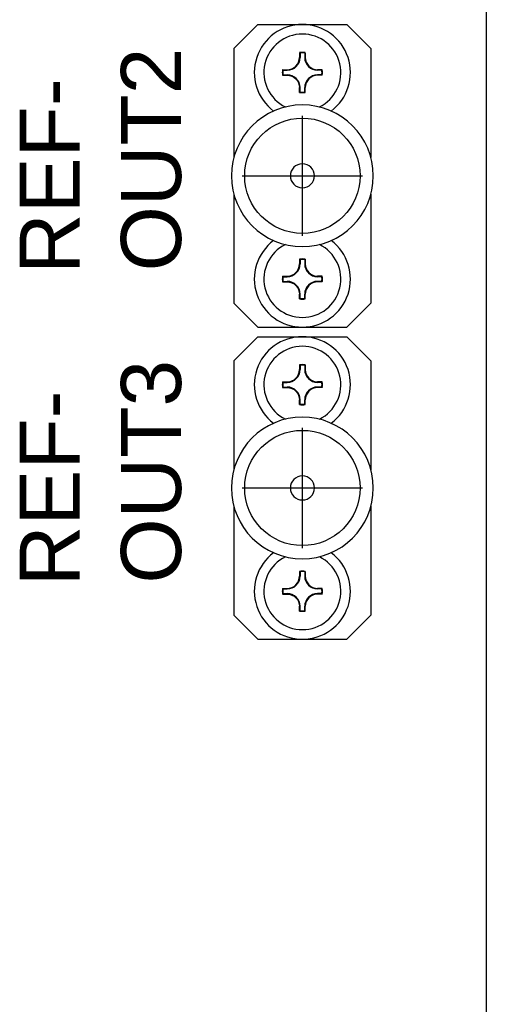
# Model space of a CAD drawing. Header units: millimetres. Extents: x 20 to 302, y 16 to 229.
# Tile 3 of 8: x 46 to 65, y 66 to 107. Entities that reach past the tile are written whole.
import ezdxf

# ---------------------------------------------------------------- set-up
doc = ezdxf.new("R2010")
doc.units = ezdxf.units.MM
doc.linetypes.add('ACAD_ISO04W100', pattern=[30, 24, -3, 0, -3])
for name, color, linetype in [('1', 3, 'Continuous'), ('2', 2, 'Continuous'), ('中心线', 1, 'ACAD_ISO04W100')]:
    doc.layers.add(name, color=color, linetype=linetype)
doc.styles.get("Standard").update_dxf_attribs({"font": 'arial.ttf'})

msp = doc.modelspace()

# ---------------------------------------------------------------- linework, layer by layer
at = {"color": 7}
msp.add_line((65.132, 137.886), (65.132, 22.886), dxfattribs=at)
at = {"layer": '1', "color": 7}
for p, q in [((55.632, 107.186), (54.632, 106.186)), ((55.632, 107.186), (57.927, 107.186)), ((57.927, 107.186), (59.332, 107.186)), ((59.332, 107.186), (60.332, 106.186)), ((54.632, 106.186), (54.632, 101.647)), ((57.385, 105.997), (57.385, 105.813)), ((57.579, 105.997), (57.58, 105.813)), ((60.332, 106.186), (60.332, 101.647)), ((56.671, 105.282), (56.852, 105.282)), ((56.671, 105.089), (56.852, 105.089)), ((58.293, 105.282), (58.113, 105.282)), ((58.293, 105.089), (58.113, 105.089)), ((57.385, 104.375), (57.385, 104.558)), ((57.579, 104.375), (57.58, 104.558)), ((54.632, 100.124), (54.632, 95.586)), ((60.332, 100.124), (60.332, 95.586)), ((57.385, 97.397), (57.385, 97.213)), ((57.579, 97.397), (57.58, 97.213)), ((56.671, 96.682), (56.852, 96.682)), ((56.671, 96.489), (56.852, 96.489)), ((58.293, 96.682), (58.113, 96.682)), ((58.293, 96.489), (58.113, 96.489)), ((57.385, 95.775), (57.385, 95.958)), ((57.579, 95.775), (57.58, 95.958)), ((55.632, 94.586), (54.632, 95.586)), ((59.332, 94.586), (60.332, 95.586)), ((55.632, 94.586), (59.332, 94.586)), ((55.632, 94.186), (54.632, 93.186)), ((55.632, 94.186), (57.927, 94.186)), ((57.927, 94.186), (59.332, 94.186)), ((59.332, 94.186), (60.332, 93.186)), ((54.632, 93.186), (54.632, 88.647)), ((60.332, 93.186), (60.332, 88.647)), ((57.385, 92.997), (57.385, 92.813)), ((57.579, 92.997), (57.58, 92.813)), ((56.671, 92.282), (56.852, 92.282)), ((58.293, 92.282), (58.113, 92.282)), ((56.671, 92.089), (56.852, 92.089)), ((58.293, 92.089), (58.113, 92.089)), ((57.385, 91.375), (57.385, 91.558)), ((57.579, 91.375), (57.58, 91.558)), ((54.632, 87.124), (54.632, 82.586)), ((60.332, 87.124), (60.332, 82.586)), ((57.385, 84.397), (57.385, 84.213)), ((57.579, 84.397), (57.58, 84.213)), ((56.671, 83.682), (56.852, 83.682)), ((58.293, 83.682), (58.113, 83.682)), ((56.671, 83.489), (56.852, 83.489)), ((58.293, 83.489), (58.113, 83.489)), ((57.385, 82.775), (57.385, 82.958)), ((57.579, 82.775), (57.58, 82.958)), ((55.632, 81.586), (54.632, 82.586)), ((59.332, 81.586), (60.332, 82.586)), ((55.632, 81.586), (59.332, 81.586))]:
    msp.add_line(p, q, dxfattribs=at)
at = {"layer": '1', "color": 7, "flags": 128}
for points in [[(57.368, 106.012), (57.367, 105.988), (57.367, 105.963), (57.367, 105.938), (57.366, 105.914), (57.366, 105.889), (57.366, 105.864), (57.365, 105.839), (57.365, 105.814)], [(57.597, 106.012), (57.597, 105.988), (57.598, 105.963), (57.598, 105.938), (57.598, 105.914), (57.599, 105.889), (57.599, 105.864), (57.6, 105.839), (57.6, 105.814)], [(56.656, 105.3), (56.68, 105.3), (56.704, 105.301), (56.729, 105.301), (56.753, 105.301), (56.778, 105.302), (56.802, 105.302), (56.827, 105.302), (56.852, 105.302)], [(56.656, 105.071), (56.68, 105.071), (56.704, 105.071), (56.729, 105.07), (56.753, 105.07), (56.778, 105.07), (56.802, 105.07), (56.827, 105.069), (56.852, 105.069)], [(58.309, 105.3), (58.285, 105.3), (58.261, 105.301), (58.236, 105.301), (58.212, 105.301), (58.187, 105.302), (58.163, 105.302), (58.138, 105.302), (58.113, 105.302)], [(58.309, 105.071), (58.285, 105.071), (58.261, 105.071), (58.236, 105.07), (58.212, 105.07), (58.187, 105.07), (58.163, 105.07), (58.138, 105.069), (58.113, 105.069)], [(57.368, 104.359), (57.367, 104.384), (57.367, 104.408), (57.367, 104.433), (57.366, 104.458), (57.366, 104.483), (57.366, 104.508), (57.365, 104.533), (57.365, 104.558)], [(57.597, 104.359), (57.597, 104.384), (57.598, 104.408), (57.598, 104.433), (57.598, 104.458), (57.599, 104.483), (57.599, 104.508), (57.6, 104.533), (57.6, 104.558)], [(57.368, 97.412), (57.367, 97.388), (57.367, 97.363), (57.367, 97.338), (57.366, 97.314), (57.366, 97.289), (57.366, 97.264), (57.365, 97.239), (57.365, 97.214)], [(57.597, 97.412), (57.597, 97.388), (57.598, 97.363), (57.598, 97.338), (57.598, 97.314), (57.599, 97.289), (57.599, 97.264), (57.6, 97.239), (57.6, 97.214)], [(56.656, 96.7), (56.68, 96.7), (56.704, 96.701), (56.729, 96.701), (56.753, 96.701), (56.778, 96.702), (56.802, 96.702), (56.827, 96.702), (56.852, 96.702)], [(56.656, 96.471), (56.68, 96.471), (56.704, 96.471), (56.729, 96.47), (56.753, 96.47), (56.778, 96.47), (56.802, 96.47), (56.827, 96.469), (56.852, 96.469)], [(58.309, 96.7), (58.285, 96.7), (58.261, 96.701), (58.236, 96.701), (58.212, 96.701), (58.187, 96.702), (58.163, 96.702), (58.138, 96.702), (58.113, 96.702)], [(58.309, 96.471), (58.285, 96.471), (58.261, 96.471), (58.236, 96.47), (58.212, 96.47), (58.187, 96.47), (58.163, 96.47), (58.138, 96.469), (58.113, 96.469)], [(57.368, 95.759), (57.367, 95.784), (57.367, 95.808), (57.367, 95.833), (57.366, 95.858), (57.366, 95.883), (57.366, 95.908), (57.365, 95.933), (57.365, 95.958)], [(57.597, 95.759), (57.597, 95.784), (57.598, 95.808), (57.598, 95.833), (57.598, 95.858), (57.599, 95.883), (57.599, 95.908), (57.6, 95.933), (57.6, 95.958)], [(57.368, 93.012), (57.367, 92.988), (57.367, 92.963), (57.367, 92.938), (57.366, 92.914), (57.366, 92.889), (57.366, 92.864), (57.365, 92.839), (57.365, 92.814)], [(57.597, 93.012), (57.597, 92.988), (57.598, 92.963), (57.598, 92.938), (57.598, 92.914), (57.599, 92.889), (57.599, 92.864), (57.6, 92.839), (57.6, 92.814)], [(56.656, 92.3), (56.68, 92.3), (56.704, 92.301), (56.729, 92.301), (56.753, 92.301), (56.778, 92.302), (56.802, 92.302), (56.827, 92.302), (56.852, 92.302)], [(58.309, 92.3), (58.285, 92.3), (58.261, 92.301), (58.236, 92.301), (58.212, 92.301), (58.187, 92.302), (58.163, 92.302), (58.138, 92.302), (58.113, 92.302)], [(56.656, 92.071), (56.68, 92.071), (56.704, 92.071), (56.729, 92.07), (56.753, 92.07), (56.778, 92.07), (56.802, 92.07), (56.827, 92.069), (56.852, 92.069)], [(58.309, 92.071), (58.285, 92.071), (58.261, 92.071), (58.236, 92.07), (58.212, 92.07), (58.187, 92.07), (58.163, 92.07), (58.138, 92.069), (58.113, 92.069)], [(57.368, 91.359), (57.367, 91.384), (57.367, 91.408), (57.367, 91.433), (57.366, 91.458), (57.366, 91.483), (57.366, 91.508), (57.365, 91.533), (57.365, 91.558)], [(57.597, 91.359), (57.597, 91.384), (57.598, 91.408), (57.598, 91.433), (57.598, 91.458), (57.599, 91.483), (57.599, 91.508), (57.6, 91.533), (57.6, 91.558)], [(57.368, 84.412), (57.367, 84.388), (57.367, 84.363), (57.367, 84.338), (57.366, 84.314), (57.366, 84.289), (57.366, 84.264), (57.365, 84.239), (57.365, 84.214)], [(57.597, 84.412), (57.597, 84.388), (57.598, 84.363), (57.598, 84.338), (57.598, 84.314), (57.599, 84.289), (57.599, 84.264), (57.6, 84.239), (57.6, 84.214)], [(56.656, 83.7), (56.68, 83.7), (56.704, 83.701), (56.729, 83.701), (56.753, 83.701), (56.778, 83.702), (56.802, 83.702), (56.827, 83.702), (56.852, 83.702)], [(58.309, 83.7), (58.285, 83.7), (58.261, 83.701), (58.236, 83.701), (58.212, 83.701), (58.187, 83.702), (58.163, 83.702), (58.138, 83.702), (58.113, 83.702)], [(56.656, 83.471), (56.68, 83.471), (56.704, 83.471), (56.729, 83.47), (56.753, 83.47), (56.778, 83.47), (56.802, 83.47), (56.827, 83.469), (56.852, 83.469)], [(58.309, 83.471), (58.285, 83.471), (58.261, 83.471), (58.236, 83.47), (58.212, 83.47), (58.187, 83.47), (58.163, 83.47), (58.138, 83.469), (58.113, 83.469)], [(57.368, 82.759), (57.367, 82.784), (57.367, 82.808), (57.367, 82.833), (57.366, 82.858), (57.366, 82.883), (57.366, 82.908), (57.365, 82.933), (57.365, 82.958)], [(57.597, 82.759), (57.597, 82.784), (57.598, 82.808), (57.598, 82.833), (57.598, 82.858), (57.599, 82.883), (57.599, 82.908), (57.6, 82.933), (57.6, 82.958)]]:
    msp.add_lwpolyline(points, dxfattribs=at)
at = {"layer": '1', "color": 7}
for centre, radius, start, end in [((57.482, 105.186), 2, 306.7169, 233.2831), ((57.482, 105.186), 1.6, 296.1884, 243.8116), ((56.852, 105.816), 0.533, 270, 359.7671), ((57.482, 105.186), 0.835, 82.109, 97.891), ((57.482, 105.186), 0.817, 83.1839, 96.8161), ((58.113, 105.816), 0.533, 180.2329, 270), ((57.482, 105.186), 0.835, 172.1127, 187.8873), ((57.482, 105.186), 0.817, 173.1922, 186.8078), ((56.852, 104.556), 0.533, 0.2329, 90), ((58.113, 104.556), 0.533, 90, 179.7671), ((57.482, 105.186), 0.817, 353.1922, 6.8078), ((57.482, 105.186), 0.835, 352.1127, 7.8873), ((57.482, 105.186), 0.835, 262.109, 277.891), ((57.482, 105.186), 0.817, 263.1839, 276.8161), ((57.482, 100.886), 2.95, 0, 180), ((57.482, 100.886), 0.5, 0, 180), ((57.482, 100.886), 2.95, 180, 0), ((57.482, 100.886), 0.5, 180, 0), ((57.482, 96.586), 2, 126.7169, 53.2831), ((57.482, 96.586), 1.6, 116.1884, 63.8116), ((56.852, 97.216), 0.533, 270, 359.7671), ((57.482, 96.586), 0.835, 82.109, 97.891), ((57.482, 96.586), 0.817, 83.1839, 96.8161), ((58.113, 97.216), 0.533, 180.2329, 270), ((57.482, 96.586), 0.835, 172.1127, 187.8873), ((57.482, 96.586), 0.817, 173.1922, 186.8078), ((56.852, 95.956), 0.533, 0.2329, 90), ((58.113, 95.956), 0.533, 90, 179.7671), ((57.482, 96.586), 0.817, 353.1922, 6.8078), ((57.482, 96.586), 0.835, 352.1127, 7.8873), ((57.482, 96.586), 0.835, 262.109, 277.891), ((57.482, 96.586), 0.817, 263.1839, 276.8161), ((57.482, 92.186), 2, 306.7169, 233.2831), ((57.482, 92.186), 1.6, 296.1884, 243.8116), ((56.852, 92.816), 0.533, 270, 359.7671), ((57.482, 92.186), 0.835, 82.109, 97.891), ((57.482, 92.186), 0.817, 83.1839, 96.8161), ((58.113, 92.816), 0.533, 180.2329, 270), ((57.482, 92.186), 0.835, 172.1127, 187.8873), ((57.482, 92.186), 0.817, 173.1922, 186.8078), ((57.482, 92.186), 0.817, 353.1922, 6.8078), ((57.482, 92.186), 0.835, 352.1127, 7.8873), ((56.852, 91.556), 0.533, 0.2329, 90), ((58.113, 91.556), 0.533, 90, 179.7671), ((57.482, 92.186), 0.835, 262.109, 277.891), ((57.482, 92.186), 0.817, 263.1839, 276.8161), ((57.482, 87.886), 2.95, 0, 180), ((57.482, 87.886), 0.5, 0, 180), ((57.482, 87.886), 2.95, 180, 0), ((57.482, 87.886), 0.5, 180, 0), ((57.482, 83.586), 2, 126.7169, 53.2831), ((57.482, 83.586), 1.6, 116.1884, 63.8116), ((56.852, 84.216), 0.533, 270, 359.7671), ((57.482, 83.586), 0.835, 82.109, 97.891), ((57.482, 83.586), 0.817, 83.1839, 96.8161), ((58.113, 84.216), 0.533, 180.2329, 270), ((57.482, 83.586), 0.835, 172.1127, 187.8873), ((57.482, 83.586), 0.817, 173.1922, 186.8078), ((57.482, 83.586), 0.817, 353.1922, 6.8078), ((57.482, 83.586), 0.835, 352.1127, 7.8873), ((56.852, 82.956), 0.533, 0.2329, 90), ((58.113, 82.956), 0.533, 90, 179.7671), ((57.482, 83.586), 0.835, 262.109, 277.891), ((57.482, 83.586), 0.817, 263.1839, 276.8161)]:
    msp.add_arc(centre, radius, start, end, dxfattribs=at)
for points in [[(56.852, 105.302), (56.984, 105.303), (57.117, 105.358), (57.308, 105.548), (57.363, 105.681), (57.365, 105.814)], [(57.6, 105.814), (57.602, 105.681), (57.657, 105.548), (57.848, 105.358), (57.981, 105.303), (58.113, 105.302)], [(56.852, 105.069), (56.984, 105.068), (57.117, 105.013), (57.308, 104.823), (57.363, 104.69), (57.365, 104.558)], [(58.113, 105.069), (57.981, 105.068), (57.848, 105.013), (57.657, 104.823), (57.602, 104.69), (57.6, 104.558)], [(56.852, 96.702), (56.984, 96.703), (57.117, 96.758), (57.308, 96.948), (57.363, 97.081), (57.365, 97.214)], [(57.6, 97.214), (57.602, 97.081), (57.657, 96.948), (57.848, 96.758), (57.981, 96.703), (58.113, 96.702)], [(56.852, 96.469), (56.984, 96.468), (57.117, 96.413), (57.308, 96.223), (57.363, 96.09), (57.365, 95.958)], [(58.113, 96.469), (57.981, 96.468), (57.848, 96.413), (57.657, 96.223), (57.602, 96.09), (57.6, 95.958)], [(56.852, 92.302), (56.984, 92.303), (57.117, 92.358), (57.308, 92.548), (57.363, 92.681), (57.365, 92.814)], [(57.6, 92.814), (57.602, 92.681), (57.657, 92.548), (57.848, 92.358), (57.981, 92.303), (58.113, 92.302)], [(56.852, 92.069), (56.984, 92.068), (57.117, 92.013), (57.308, 91.823), (57.363, 91.69), (57.365, 91.558)], [(58.113, 92.069), (57.981, 92.068), (57.848, 92.013), (57.657, 91.823), (57.602, 91.69), (57.6, 91.558)], [(56.852, 83.702), (56.984, 83.703), (57.117, 83.758), (57.308, 83.948), (57.363, 84.081), (57.365, 84.214)], [(57.6, 84.214), (57.602, 84.081), (57.657, 83.948), (57.848, 83.758), (57.981, 83.703), (58.113, 83.702)], [(56.852, 83.469), (56.984, 83.468), (57.117, 83.413), (57.308, 83.223), (57.363, 83.09), (57.365, 82.958)], [(58.113, 83.469), (57.981, 83.468), (57.848, 83.413), (57.657, 83.223), (57.602, 83.09), (57.6, 82.958)]]:
    msp.add_open_spline(points, degree=3, knots=[0, 0, 0, 0, 0.5, 0.5, 1, 1, 1, 1], dxfattribs=at)
for points in [[(57.385, 105.997), (57.38, 106.002), (57.374, 106.007), (57.368, 106.012)], [(57.579, 105.997), (57.585, 106.002), (57.591, 106.007), (57.597, 106.012)], [(56.671, 105.282), (56.666, 105.288), (56.661, 105.294), (56.656, 105.3)], [(56.671, 105.089), (56.666, 105.083), (56.661, 105.077), (56.656, 105.071)], [(58.293, 105.282), (58.299, 105.288), (58.304, 105.294), (58.309, 105.3)], [(58.293, 105.089), (58.299, 105.083), (58.304, 105.077), (58.309, 105.071)], [(57.385, 104.375), (57.38, 104.369), (57.374, 104.364), (57.368, 104.359)], [(57.579, 104.375), (57.585, 104.369), (57.591, 104.364), (57.597, 104.359)], [(57.385, 97.397), (57.38, 97.402), (57.374, 97.407), (57.368, 97.412)], [(57.579, 97.397), (57.585, 97.402), (57.591, 97.407), (57.597, 97.412)], [(56.671, 96.682), (56.666, 96.688), (56.661, 96.694), (56.656, 96.7)], [(56.671, 96.489), (56.666, 96.483), (56.661, 96.477), (56.656, 96.471)], [(58.293, 96.682), (58.299, 96.688), (58.304, 96.694), (58.309, 96.7)], [(58.293, 96.489), (58.299, 96.483), (58.304, 96.477), (58.309, 96.471)], [(57.385, 95.775), (57.38, 95.769), (57.374, 95.764), (57.368, 95.759)], [(57.579, 95.775), (57.585, 95.769), (57.591, 95.764), (57.597, 95.759)], [(57.385, 92.997), (57.38, 93.002), (57.374, 93.007), (57.368, 93.012)], [(57.579, 92.997), (57.585, 93.002), (57.591, 93.007), (57.597, 93.012)], [(56.671, 92.282), (56.666, 92.288), (56.661, 92.294), (56.656, 92.3)], [(58.293, 92.282), (58.299, 92.288), (58.304, 92.294), (58.309, 92.3)], [(56.671, 92.089), (56.666, 92.083), (56.661, 92.077), (56.656, 92.071)], [(58.293, 92.089), (58.299, 92.083), (58.304, 92.077), (58.309, 92.071)], [(57.385, 91.375), (57.38, 91.369), (57.374, 91.364), (57.368, 91.359)], [(57.579, 91.375), (57.585, 91.369), (57.591, 91.364), (57.597, 91.359)], [(57.385, 84.397), (57.38, 84.402), (57.374, 84.407), (57.368, 84.412)], [(57.579, 84.397), (57.585, 84.402), (57.591, 84.407), (57.597, 84.412)], [(56.671, 83.682), (56.666, 83.688), (56.661, 83.694), (56.656, 83.7)], [(58.293, 83.682), (58.299, 83.688), (58.304, 83.694), (58.309, 83.7)], [(56.671, 83.489), (56.666, 83.483), (56.661, 83.477), (56.656, 83.471)], [(58.293, 83.489), (58.299, 83.483), (58.304, 83.477), (58.309, 83.471)], [(57.385, 82.775), (57.38, 82.769), (57.374, 82.764), (57.368, 82.759)], [(57.579, 82.775), (57.585, 82.769), (57.591, 82.764), (57.597, 82.759)]]:
    msp.add_open_spline(points, degree=3, dxfattribs=at)
at = {"layer": '2', "color": 7}
for centre in [(57.482, 100.886), (57.482, 87.886)]:
    msp.add_circle(centre, 2.4, dxfattribs=at)
at = {"layer": '中心线', "color": 7}
for p, q in [((57.482, 98.386), (57.482, 103.386)), ((54.982, 100.886), (59.982, 100.886)), ((57.482, 85.386), (57.482, 90.386)), ((54.982, 87.886), (59.982, 87.886))]:
    msp.add_line(p, q, dxfattribs=at)

# ---------------------------------------------------------------- texts
at = {"color": 7}
for s, p in [('OUT2', (52.435, 96.906)), ('REF-', (48.224, 96.8)), ('OUT3', (52.435, 83.906)), ('REF-', (48.224, 83.8))]:
    msp.add_text(s, height=2.5, rotation=90, dxfattribs=at).set_placement(p)

doc.saveas('drawing.dxf')
